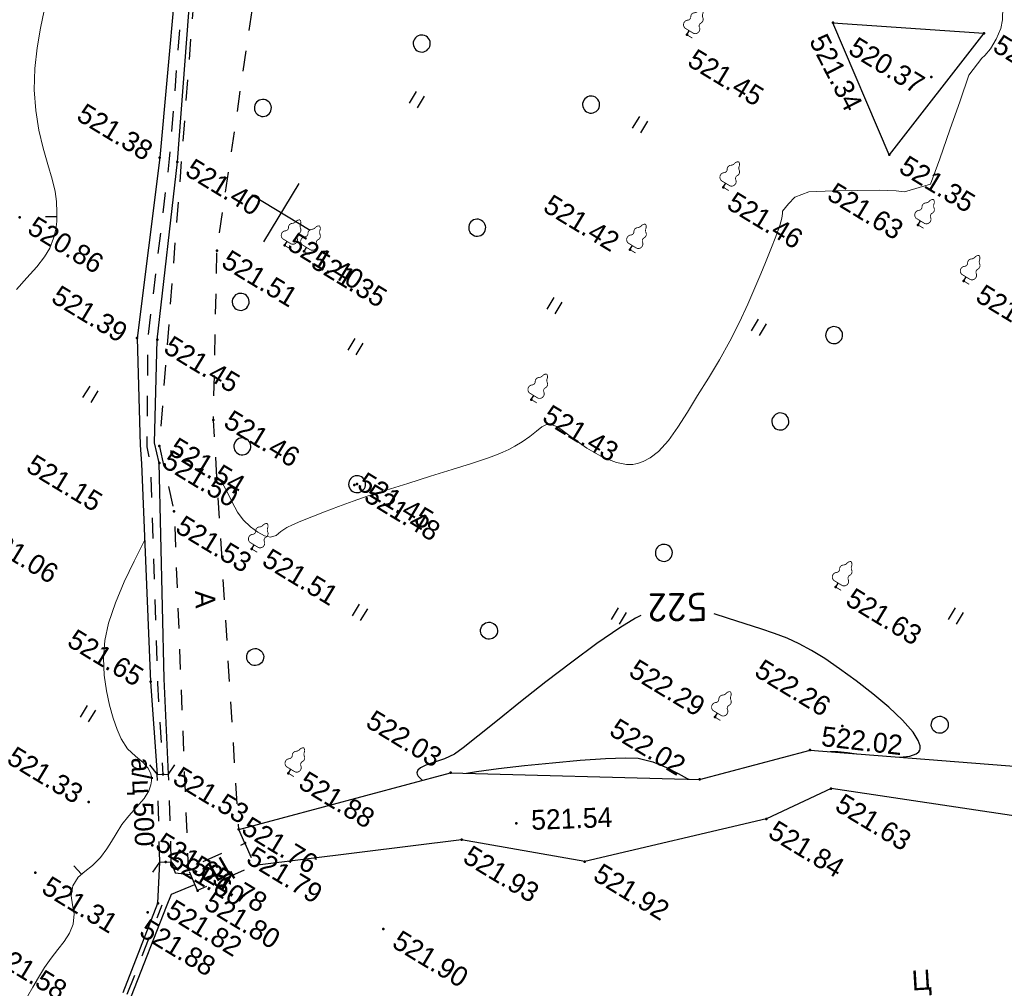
# Model space of a CAD drawing. Header units: millimetres. Extents: x 0 to 1576219, y -334896 to 156638.
# Tile 38 of 63: x 483274 to 526663, y -117186 to -74508. Entities that reach past the tile are written whole.
import ezdxf
from ezdxf import colors
from ezdxf.entities.mleader import LeaderData, LeaderLine
from ezdxf.math import Vec2, Vec3

# ---------------------------------------------------------------- set-up
doc = ezdxf.new("R2010")
doc.units = ezdxf.units.MM
doc.linetypes.add('Д_ТРОТ_ТРУБА', pattern=[3, 1.5, -1.5])
doc.linetypes.add('ДОРОГИ_СТРОЯЩ', pattern=[9, 8, -1])
for name, color, linetype in [('(001) Сетка', 92, 'Continuous'), ('(004) Точки рельефа', 7, 'Continuous'), ('(004a) Точки рельефа (отк.)', 7, 'Continuous'), ('(017) Канализация', 33, 'KANALIS_K_1'), ('(022) Возд. Линии', 7, 'Continuous'), ('(025) Дорога', 7, 'Continuous'), ('(027) Гидрография', 7, 'Continuous'), ('(028) Гидротехн.', 7, 'Continuous'), ('(031) Горизонтали', 42, 'Continuous'), ('(035) Откосы', 7, 'Continuous'), ('(036) Растительность', 7, 'Continuous'), ('(038) Деревья', 7, 'Continuous'), ('C-TOPO-MAJR', 9, 'Continuous')]:
    doc.layers.add(name, color=color, linetype=linetype)
doc.layers.add('(032) Горизонтали утолщенные', color=32, linetype='Continuous', lineweight=30)
doc.layers.add('(042) Бергштрих', color=32, linetype='Continuous', lineweight=30)
doc.layers.add('К1', color=7, linetype='Continuous', lineweight=40, true_color=0x076e4b)
doc.styles.add('BM-431', font='txt')
doc.styles.add('D-431', font='txt')
doc.styles.add('GOST', font='isocpeur.ttf')
doc.styles.add('СПДС', font='isocpeur.ttf')
doc.linetypes.add('KANALIS_K_1', pattern='A,1,[">",Standard,S=1.8,R=0,X=-0.9,Y=-0.9],3,-1,["К",Standard,S=1.8,R=0,X=-0.9,Y=-0.9],-1,10', length=16)
doc.linetypes.add('ОТКОСЫ_НЕУКР', pattern='A,0.5,["|",Standard,S=1.2,R=0,X=0,Y=-1.2],1,["|",Standard,S=0.5,R=0,X=0,Y=-0.5],0.5', length=2)
doc.linetypes.add('ОТКОСЫ_УКРЕП', pattern='A,0.5,["|",Standard,S=1.2,R=0,X=0,Y=-1.2],0.8,[".",Standard,S=1,R=0.1,X=0.1,Y=-1.2],0.1,["|",Standard,S=0.5,R=0,X=0,Y=-0.5],0', length=1.4)

# ---------------------------------------------------------------- blocks, each defined once
blk = doc.blocks.new('d')
at = {"layer": '(038) Деревья'}
blk.add_ellipse((0, 0), major_axis=(0.265, 0.265), ratio=1, start_param=5.497787, end_param=11.780972, dxfattribs=at)
blk = doc.blocks.new('I04010')
for p, q in [((-0.412273, 0.007146), (-0.412273, 1.207146)), ((0.387727, 1.207146), (0.387727, 0.007146))]:
    blk.add_line(p, q)
blk = doc.blocks.new('Setka')
at = {"layer": '(001) Сетка'}
for p, q in [((0, 1.5), (0, -1.5)), ((-1.5, 0), (1.5, 0))]:
    blk.add_line(p, q, dxfattribs=at)
blk = doc.blocks.new('karagach-flat-36')
at = {"layer": '(038) Деревья', "const_width": 0.0375}
for points in [[(0, 1.312, 0.246034), (-0.117, 1.159, 0.489079)], [(0, 1.312, -0.246034), (0.117, 1.159, -0.489079)], [(-0.208, 1.009, 0.430853), (-0.255, 0.753, 0.548276)], [(-0.208, 1.009, 0.181567), (-0.117, 1.159, 0.303004)], [(0.208, 1.009, -0.181567), (0.117, 1.159, -0.303004)], [(0.208, 1.009, -0.430853), (0.255, 0.753, -0.548276)], [(-0.315, 0.559, 0.626949), (-0.218, 0.206, 0.702465)], [(-0.315, 0.559, 0.383603), (-0.255, 0.753, 0.352912)], [(0.315, 0.559, -0.626949), (0.218, 0.206, -0.702465)], [(0.315, 0.559, -0.383603), (0.255, 0.753, -0.352912)]]:
    blk.add_lwpolyline(points, format="xyb", dxfattribs=at)
for points in [[(0, 0.206), (-0.218, 0.206)], [(0, 0), (0, 0.206)], [(0, 0.206), (0.218, 0.206)], [(0, 0), (0.281, 0)]]:
    blk.add_lwpolyline(points, dxfattribs=at)
at = {"layer": '(038) Деревья'}
blk.add_lwpolyline([(0, 0), (0, 0.206)], dxfattribs=at)
blk = doc.blocks.new('karagach-flat-37')
at = {"layer": '(038) Деревья', "const_width": 0.0375}
for points in [[(0, 1.312, 0.246034), (-0.117, 1.159, 0.489079)], [(0, 1.312, -0.246034), (0.117, 1.159, -0.489079)], [(-0.208, 1.009, 0.430853), (-0.255, 0.753, 0.548276)], [(-0.208, 1.009, 0.181567), (-0.117, 1.159, 0.303004)], [(0.208, 1.009, -0.181567), (0.117, 1.159, -0.303004)], [(0.208, 1.009, -0.430853), (0.255, 0.753, -0.548276)], [(-0.315, 0.559, 0.626949), (-0.218, 0.206, 0.702465)], [(-0.315, 0.559, 0.383603), (-0.255, 0.753, 0.352912)], [(0.315, 0.559, -0.626949), (0.218, 0.206, -0.702465)], [(0.315, 0.559, -0.383603), (0.255, 0.753, -0.352912)]]:
    blk.add_lwpolyline(points, format="xyb", dxfattribs=at)
for points in [[(0, 0.206), (-0.218, 0.206)], [(0, 0), (0, 0.206)], [(0, 0.206), (0.218, 0.206)], [(0, 0), (0.281, 0)]]:
    blk.add_lwpolyline(points, dxfattribs=at)
at = {"layer": '(038) Деревья'}
blk.add_lwpolyline([(0, 0), (0, 0.206)], dxfattribs=at)
blk = doc.blocks.new('karagach-flat-35-flat-1')
at = {"layer": '(038) Деревья', "const_width": 0.0375}
for points in [[(0, 1.312, 0.246034), (-0.117, 1.159, 0.489079)], [(0, 1.312, -0.246034), (0.117, 1.159, -0.489079)], [(-0.208, 1.009, 0.430853), (-0.255, 0.753, 0.548276)], [(-0.208, 1.009, 0.181567), (-0.117, 1.159, 0.303004)], [(0.208, 1.009, -0.181567), (0.117, 1.159, -0.303004)], [(0.208, 1.009, -0.430853), (0.255, 0.753, -0.548276)], [(-0.315, 0.559, 0.626949), (-0.218, 0.206, 0.702465)], [(-0.315, 0.559, 0.383603), (-0.255, 0.753, 0.352912)], [(0.315, 0.559, -0.626949), (0.218, 0.206, -0.702465)], [(0.315, 0.559, -0.383603), (0.255, 0.753, -0.352912)]]:
    blk.add_lwpolyline(points, format="xyb", dxfattribs=at)
for points in [[(0, 0.206), (-0.218, 0.206)], [(0, 0), (0, 0.206)], [(0, 0.206), (0.218, 0.206)], [(0, 0), (0.281, 0)]]:
    blk.add_lwpolyline(points, dxfattribs=at)
at = {"layer": '(038) Деревья'}
blk.add_lwpolyline([(0, 0), (0, 0.206)], dxfattribs=at)
blk = doc.blocks.new('karagach-flat-33-flat-1')
at = {"layer": '(038) Деревья', "const_width": 0.0375}
for points in [[(0, 1.312, 0.246034), (-0.117, 1.159, 0.489079)], [(0, 1.312, -0.246034), (0.117, 1.159, -0.489079)], [(-0.208, 1.009, 0.430853), (-0.255, 0.753, 0.548276)], [(-0.208, 1.009, 0.181567), (-0.117, 1.159, 0.303004)], [(0.208, 1.009, -0.181567), (0.117, 1.159, -0.303004)], [(0.208, 1.009, -0.430853), (0.255, 0.753, -0.548276)], [(-0.315, 0.559, 0.626949), (-0.218, 0.206, 0.702465)], [(-0.315, 0.559, 0.383603), (-0.255, 0.753, 0.352912)], [(0.315, 0.559, -0.626949), (0.218, 0.206, -0.702465)], [(0.315, 0.559, -0.383603), (0.255, 0.753, -0.352912)]]:
    blk.add_lwpolyline(points, format="xyb", dxfattribs=at)
for points in [[(0, 0.206), (-0.218, 0.206)], [(0, 0), (0, 0.206)], [(0, 0.206), (0.218, 0.206)], [(0, 0), (0.281, 0)]]:
    blk.add_lwpolyline(points, dxfattribs=at)
at = {"layer": '(038) Деревья'}
blk.add_lwpolyline([(0, 0), (0, 0.206)], dxfattribs=at)
blk = doc.blocks.new('karagach-flat-41')
at = {"layer": '(038) Деревья', "const_width": 0.0375}
for points in [[(0, 1.312, 0.246034), (-0.117, 1.159, 0.489079)], [(0, 1.312, -0.246034), (0.117, 1.159, -0.489079)], [(-0.208, 1.009, 0.430853), (-0.255, 0.753, 0.548276)], [(-0.208, 1.009, 0.181567), (-0.117, 1.159, 0.303004)], [(0.208, 1.009, -0.181567), (0.117, 1.159, -0.303004)], [(0.208, 1.009, -0.430853), (0.255, 0.753, -0.548276)], [(-0.315, 0.559, 0.626949), (-0.218, 0.206, 0.702465)], [(-0.315, 0.559, 0.383603), (-0.255, 0.753, 0.352912)], [(0.315, 0.559, -0.626949), (0.218, 0.206, -0.702465)], [(0.315, 0.559, -0.383603), (0.255, 0.753, -0.352912)]]:
    blk.add_lwpolyline(points, format="xyb", dxfattribs=at)
for points in [[(0, 0.206), (-0.218, 0.206)], [(0, 0), (0, 0.206)], [(0, 0.206), (0.218, 0.206)], [(0, 0), (0.281, 0)]]:
    blk.add_lwpolyline(points, dxfattribs=at)
at = {"layer": '(038) Деревья'}
blk.add_lwpolyline([(0, 0), (0, 0.206)], dxfattribs=at)
blk = doc.blocks.new('karagach-flat-42')
at = {"layer": '(038) Деревья', "const_width": 0.0375}
for points in [[(0, 1.312, 0.246034), (-0.117, 1.159, 0.489079)], [(0, 1.312, -0.246034), (0.117, 1.159, -0.489079)], [(-0.208, 1.009, 0.430853), (-0.255, 0.753, 0.548276)], [(-0.208, 1.009, 0.181567), (-0.117, 1.159, 0.303004)], [(0.208, 1.009, -0.181567), (0.117, 1.159, -0.303004)], [(0.208, 1.009, -0.430853), (0.255, 0.753, -0.548276)], [(-0.315, 0.559, 0.626949), (-0.218, 0.206, 0.702465)], [(-0.315, 0.559, 0.383603), (-0.255, 0.753, 0.352912)], [(0.315, 0.559, -0.626949), (0.218, 0.206, -0.702465)], [(0.315, 0.559, -0.383603), (0.255, 0.753, -0.352912)]]:
    blk.add_lwpolyline(points, format="xyb", dxfattribs=at)
for points in [[(0, 0.206), (-0.218, 0.206)], [(0, 0), (0, 0.206)], [(0, 0.206), (0.218, 0.206)], [(0, 0), (0.281, 0)]]:
    blk.add_lwpolyline(points, dxfattribs=at)
at = {"layer": '(038) Деревья'}
blk.add_lwpolyline([(0, 0), (0, 0.206)], dxfattribs=at)
blk = doc.blocks.new('karagach-flat-43')
at = {"layer": '(038) Деревья', "const_width": 0.0375}
for points in [[(0, 1.312, 0.246034), (-0.117, 1.159, 0.489079)], [(0, 1.312, -0.246034), (0.117, 1.159, -0.489079)], [(-0.208, 1.009, 0.430853), (-0.255, 0.753, 0.548276)], [(-0.208, 1.009, 0.181567), (-0.117, 1.159, 0.303004)], [(0.208, 1.009, -0.181567), (0.117, 1.159, -0.303004)], [(0.208, 1.009, -0.430853), (0.255, 0.753, -0.548276)], [(-0.315, 0.559, 0.626949), (-0.218, 0.206, 0.702465)], [(-0.315, 0.559, 0.383603), (-0.255, 0.753, 0.352912)], [(0.315, 0.559, -0.626949), (0.218, 0.206, -0.702465)], [(0.315, 0.559, -0.383603), (0.255, 0.753, -0.352912)]]:
    blk.add_lwpolyline(points, format="xyb", dxfattribs=at)
for points in [[(0, 0.206), (-0.218, 0.206)], [(0, 0), (0, 0.206)], [(0, 0.206), (0.218, 0.206)], [(0, 0), (0.281, 0)]]:
    blk.add_lwpolyline(points, dxfattribs=at)
at = {"layer": '(038) Деревья'}
blk.add_lwpolyline([(0, 0), (0, 0.206)], dxfattribs=at)
blk = doc.blocks.new('karagach-flat-44')
at = {"layer": '(038) Деревья', "const_width": 0.0375}
for points in [[(0, 1.312, 0.246034), (-0.117, 1.159, 0.489079)], [(0, 1.312, -0.246034), (0.117, 1.159, -0.489079)], [(-0.208, 1.009, 0.430853), (-0.255, 0.753, 0.548276)], [(-0.208, 1.009, 0.181567), (-0.117, 1.159, 0.303004)], [(0.208, 1.009, -0.181567), (0.117, 1.159, -0.303004)], [(0.208, 1.009, -0.430853), (0.255, 0.753, -0.548276)], [(-0.315, 0.559, 0.626949), (-0.218, 0.206, 0.702465)], [(-0.315, 0.559, 0.383603), (-0.255, 0.753, 0.352912)], [(0.315, 0.559, -0.626949), (0.218, 0.206, -0.702465)], [(0.315, 0.559, -0.383603), (0.255, 0.753, -0.352912)]]:
    blk.add_lwpolyline(points, format="xyb", dxfattribs=at)
for points in [[(0, 0.206), (-0.218, 0.206)], [(0, 0), (0, 0.206)], [(0, 0.206), (0.218, 0.206)], [(0, 0), (0.281, 0)]]:
    blk.add_lwpolyline(points, dxfattribs=at)
at = {"layer": '(038) Деревья'}
blk.add_lwpolyline([(0, 0), (0, 0.206)], dxfattribs=at)
blk = doc.blocks.new('d-flat-37')
at = {"layer": '(038) Деревья'}
blk.add_ellipse((0, 0), major_axis=(0.265, 0.265), ratio=1, start_param=5.497787, end_param=11.780972, dxfattribs=at)
blk = doc.blocks.new('karagach-flat-40-flat-1')
at = {"layer": '(038) Деревья', "const_width": 0.0375}
for points in [[(0, 1.312, 0.246034), (-0.117, 1.159, 0.489079)], [(0, 1.312, -0.246034), (0.117, 1.159, -0.489079)], [(-0.208, 1.009, 0.430853), (-0.255, 0.753, 0.548276)], [(-0.208, 1.009, 0.181567), (-0.117, 1.159, 0.303004)], [(0.208, 1.009, -0.181567), (0.117, 1.159, -0.303004)], [(0.208, 1.009, -0.430853), (0.255, 0.753, -0.548276)], [(-0.315, 0.559, 0.626949), (-0.218, 0.206, 0.702465)], [(-0.315, 0.559, 0.383603), (-0.255, 0.753, 0.352912)], [(0.315, 0.559, -0.626949), (0.218, 0.206, -0.702465)], [(0.315, 0.559, -0.383603), (0.255, 0.753, -0.352912)]]:
    blk.add_lwpolyline(points, format="xyb", dxfattribs=at)
for points in [[(0, 0.206), (-0.218, 0.206)], [(0, 0), (0, 0.206)], [(0, 0.206), (0.218, 0.206)], [(0, 0), (0.281, 0)]]:
    blk.add_lwpolyline(points, dxfattribs=at)
at = {"layer": '(038) Деревья'}
blk.add_lwpolyline([(0, 0), (0, 0.206)], dxfattribs=at)
blk = doc.blocks.new('karagach-flat-73')
at = {"layer": '(038) Деревья', "const_width": 0.0375}
for points in [[(0, 1.312, 0.246034), (-0.117, 1.159, 0.489079)], [(0, 1.312, -0.246034), (0.117, 1.159, -0.489079)], [(-0.208, 1.009, 0.430853), (-0.255, 0.753, 0.548276)], [(-0.208, 1.009, 0.181567), (-0.117, 1.159, 0.303004)], [(0.208, 1.009, -0.181567), (0.117, 1.159, -0.303004)], [(0.208, 1.009, -0.430853), (0.255, 0.753, -0.548276)], [(-0.315, 0.559, 0.626949), (-0.218, 0.206, 0.702465)], [(-0.315, 0.559, 0.383603), (-0.255, 0.753, 0.352912)], [(0.315, 0.559, -0.626949), (0.218, 0.206, -0.702465)], [(0.315, 0.559, -0.383603), (0.255, 0.753, -0.352912)]]:
    blk.add_lwpolyline(points, format="xyb", dxfattribs=at)
for points in [[(0, 0.206), (-0.218, 0.206)], [(0, 0), (0, 0.206)], [(0, 0.206), (0.218, 0.206)], [(0, 0), (0.281, 0)]]:
    blk.add_lwpolyline(points, dxfattribs=at)
at = {"layer": '(038) Деревья'}
blk.add_lwpolyline([(0, 0), (0, 0.206)], dxfattribs=at)
blk = doc.blocks.new('karagach-flat-74')
at = {"layer": '(038) Деревья', "const_width": 0.0375}
for points in [[(0, 1.312, 0.246034), (-0.117, 1.159, 0.489079)], [(0, 1.312, -0.246034), (0.117, 1.159, -0.489079)], [(-0.208, 1.009, 0.430853), (-0.255, 0.753, 0.548276)], [(-0.208, 1.009, 0.181567), (-0.117, 1.159, 0.303004)], [(0.208, 1.009, -0.181567), (0.117, 1.159, -0.303004)], [(0.208, 1.009, -0.430853), (0.255, 0.753, -0.548276)], [(-0.315, 0.559, 0.626949), (-0.218, 0.206, 0.702465)], [(-0.315, 0.559, 0.383603), (-0.255, 0.753, 0.352912)], [(0.315, 0.559, -0.626949), (0.218, 0.206, -0.702465)], [(0.315, 0.559, -0.383603), (0.255, 0.753, -0.352912)]]:
    blk.add_lwpolyline(points, format="xyb", dxfattribs=at)
for points in [[(0, 0.206), (-0.218, 0.206)], [(0, 0), (0, 0.206)], [(0, 0.206), (0.218, 0.206)], [(0, 0), (0.281, 0)]]:
    blk.add_lwpolyline(points, dxfattribs=at)
at = {"layer": '(038) Деревья'}
blk.add_lwpolyline([(0, 0), (0, 0.206)], dxfattribs=at)
blk = doc.blocks.new('karagach-flat-75')
at = {"layer": '(038) Деревья', "const_width": 0.0375}
for points in [[(0, 1.312, 0.246034), (-0.117, 1.159, 0.489079)], [(0, 1.312, -0.246034), (0.117, 1.159, -0.489079)], [(-0.208, 1.009, 0.430853), (-0.255, 0.753, 0.548276)], [(-0.208, 1.009, 0.181567), (-0.117, 1.159, 0.303004)], [(0.208, 1.009, -0.181567), (0.117, 1.159, -0.303004)], [(0.208, 1.009, -0.430853), (0.255, 0.753, -0.548276)], [(-0.315, 0.559, 0.626949), (-0.218, 0.206, 0.702465)], [(-0.315, 0.559, 0.383603), (-0.255, 0.753, 0.352912)], [(0.315, 0.559, -0.626949), (0.218, 0.206, -0.702465)], [(0.315, 0.559, -0.383603), (0.255, 0.753, -0.352912)]]:
    blk.add_lwpolyline(points, format="xyb", dxfattribs=at)
for points in [[(0, 0.206), (-0.218, 0.206)], [(0, 0), (0, 0.206)], [(0, 0.206), (0.218, 0.206)], [(0, 0), (0.281, 0)]]:
    blk.add_lwpolyline(points, dxfattribs=at)
at = {"layer": '(038) Деревья'}
blk.add_lwpolyline([(0, 0), (0, 0.206)], dxfattribs=at)
blk = doc.blocks.new('A$C05d28b1e')
at = {"layer": '(004) Точки рельефа', "color": 7, "linetype": 'ByBlock', "lineweight": -2}
for p in [(6700, 60670), (5723, 57828), (771, 57612), (-4452, 53816), (5917, 53926), (8607, 51946), (11606, 50880), (408, 48906), (-1677, 44424), (-20727, 37369), (-21495, 37129), (-13912, 36898), (-14782, 36679), (-1964, 36520), (13790, 36426), (-17211, 34931), (-25398, 31680), (-17417, 30209), (-18218, 29815), (16560, 29702), (12219, 28764), (18232, 28730), (-13462, 28471), (-14907, 26254), (13070, 26067), (16486, 26110), (-9071, 24497), (-12857, 24135), (3538, 20617), (7178, 20220), (10621, 20343), (5487, 18347), (-9844, 17183), (-2560, 16887), (-7259, 13976), (-2596, 13263), (4585, 13195), (-9423, 11234), (-4498, 9010)]:
    blk.add_point(p, dxfattribs=at)
at = {"layer": '(004a) Точки рельефа (отк.)', "color": 7, "linetype": 'ByBlock', "lineweight": -2}
for p in [(17216, 31349), (-6668, 29254), (-6587, 29347), (-14522, 25619), (-3144, 13637), (-6030, 11068), (-4164, 11022), (-5155, 10744), (-3298, 10393), (-4679, 8434), (-9808, 7352)]:
    blk.add_point(p, dxfattribs=at)
at = {"layer": '(025) Дорога', "linetype": 'Д_ТРОТ_ТРУБА', "ltscale": 600, "flags": 128}
for points in [[(-25477, 47107), (-14907, 26254), (-12857, 24135), (-4164, 11022)], [(-3298, 10393), (-4164, 11022), (-2596, 13263), (-1712, 12644), (-3298, 10393)]]:
    blk.add_lwpolyline(points, dxfattribs=at)
at = {"layer": '(027) Гидрография', "color": 3, "ltscale": 600}
for points in [[(-4945, 10880), (-4548, 10545), (-3930, 10843)], [(-4498, 9010), (-5365, 10608)], [(-4104, 9079), (-4193, 9656), (-3534, 10564)]]:
    blk.add_lwpolyline(points, dxfattribs=at)
at = {"layer": '(028) Гидротехн.', "ltscale": 600}
for points in [[(-7049, 14112), (-9397, 17594), (-14522, 25619), (-15158, 26263), (-17417, 30209), (-20727, 37369), (-25662, 47079), (-27517, 50208), (-31513, 56567)], [(-32267, 56099), (-26306, 46938), (-21495, 37129), (-18218, 29815), (-15652, 25845), (-15177, 25186), (-9844, 17183), (-7469, 13840)], [(-3773, 4854), (-4498, 9010)], [(-3379, 4923), (-4104, 9079)]]:
    blk.add_lwpolyline(points, dxfattribs=at)
at = {"layer": '(028) Гидротехн.', "color": 3, "linetype": 'Д_ТРОТ_ТРУБА', "ltscale": 600, "flags": 128}
for points in [[(-31890, 56333), (-26014, 47040), (-21105, 37304), (-17797, 30023), (-15360, 25947), (-14809, 25337), (-9552, 17285), (-7259, 13976)], [(-3576, 4888), (-4301, 9044)]]:
    blk.add_lwpolyline(points, dxfattribs=at)
at = {"layer": '(028) Гидротехн.', "linetype": 'Д_ТРОТ_ТРУБА', "ltscale": 600}
for points in [[(-7984, 14025), (-7469, 13840), (-7049, 14112), (-7025, 14612)], [(-4945, 10880), (-7049, 14112)], [(-5365, 10608), (-7469, 13840)], [(-5403, 10061), (-5365, 10608), (-4945, 10880), (-4479, 10701)]]:
    blk.add_lwpolyline(points, dxfattribs=at)
at = {"layer": '(031) Горизонтали', "color": 42, "linetype": 'Continuous', "lineweight": 0, "ltscale": 600}
for points in [[(-23872, 28884), (-23743, 29562), (-23628, 30199), (-23559, 30758), (-23565, 31204), (-23651, 31668), (-23763, 32037), (-23912, 32366), (-24111, 32707), (-24371, 33114), (-24652, 33461), (-25053, 33855), (-25544, 34304), (-26093, 34815), (-26668, 35397), (-27238, 36058), (-27771, 36804), (-28236, 37620), (-28626, 38454), (-28949, 39267), (-29212, 40022)], [(-7281, 2552), (-7292, 2980), (-7300, 3472), (-7300, 3993), (-7268, 4499), (-7211, 4975), (-7161, 5425), (-7150, 5858), (-7212, 6277), (-7410, 6698), (-7677, 6999), (-7932, 7298), (-8092, 7714), (-8094, 8161), (-7980, 8536), (-7827, 8925), (-7710, 9415), (-7665, 9898), (-7656, 10278), (-7662, 10659), (-7657, 11148), (-7599, 11629), (-7497, 12136), (-7416, 12642), (-7413, 13030), (-7469, 13304), (-7542, 13475), (-7590, 13556), (-7645, 13631), (-7766, 13753), (-7970, 13878), (-8281, 13969), (-8713, 14032), (-9175, 14129), (-9644, 14359), (-10007, 14627), (-10416, 14960), (-10854, 15361), (-11302, 15832), (-11740, 16375), (-12149, 16991), (-12510, 17682), (-12769, 18430), (-12969, 19343), (-13119, 20341), (-13226, 21343), (-13298, 22268), (-13304, 22376)]]:
    blk.add_lwpolyline(points, dxfattribs=at)
at = {"layer": '(032) Горизонтали утолщенные', "color": 32, "linetype": 'Continuous', "lineweight": 30, "ltscale": 600}
for points in [[(17343, 30098), (17633, 30273), (18019, 30463), (18390, 30627)], [(4145, 20964), (4486, 21256), (5243, 21868), (6157, 22582), (7148, 23334), (8135, 24062), (9038, 24701), (9776, 25188), (10270, 25461), (10911, 25660), (11549, 25763), (12126, 25804), (12578, 25820), (12650, 25827)]]:
    blk.add_lwpolyline(points, dxfattribs=at)
at = {"layer": '(042) Бергштрих', "color": 32, "linetype": 'Continuous', "lineweight": 30, "ltscale": 600}
for p, q in [((-24011, 32537), (-24443, 32285)), ((-8037, 8349), (-8515, 8494))]:
    blk.add_line(p, q, dxfattribs=at)
at = {"linetype": 'ОТКОСЫ_УКРЕП', "ltscale": 600}
blk.add_lwpolyline([(771, 57612), (6700, 60670), (5917, 53926), (771, 57612)], dxfattribs=at)
at = {"layer": '(001) Сетка', "xscale": 1000, "yscale": 1000, "zscale": 1000}
blk.add_blockref('Setka', (-15665, 37831), dxfattribs=at)
at = {"layer": '(022) Возд. Линии', "xscale": 1000, "yscale": 1000, "zscale": 1000}
for name, p in [('karagach-flat-73', (-4452, 53816)), ('karagach-flat-37', (8607, 51946)), ('karagach-flat-36', (11606, 50880)), ('karagach-flat-74', (408, 48906)), ('karagach-flat-75', (-1677, 44424)), ('karagach-flat-43', (-13912, 36898)), ('karagach-flat-44', (-14782, 36679)), ('karagach-flat-42', (-1964, 36520)), ('karagach-flat-33-flat-1', (13790, 36426)), ('karagach-flat-35-flat-1', (12219, 28764)), ('d-flat-37', (-6587, 29347)), ('karagach-flat-41', (-9071, 24497)), ('karagach-flat-40-flat-1', (-2560, 16887))]:
    blk.add_blockref(name, p, dxfattribs=at)
at = {"layer": '(036) Растительность', "linetype": 'Continuous', "xscale": 500, "yscale": 500, "zscale": 500}
for p in [(-4148, 49052), (-13129, 44888), (4959, 44142), (-3230, 40286), (18981, 37782), (-9791, 34183), (6296, 30069), (-18685, 26327), (-3540, 24281), (-11469, 14246)]:
    blk.add_blockref('I04010', p, dxfattribs=at)
at = {"layer": '(038) Деревья', "linetype": 'Continuous', "xscale": 1000, "yscale": 1000, "zscale": 1000}
for p in [(-6461, 48994), (-14236, 47419), (7965, 45876), (-7932, 41752), (-18744, 41357), (7917, 41393), (-15145, 33545), (6538, 33782), (20860, 33622), (-11773, 28144), (1734, 26849), (-6469, 20504)]:
    blk.add_blockref('d', p, dxfattribs=at)
at = {"layer": '(004) Точки рельефа', "linetype": 'ByBlock', "char_height": 875, "attachment_point": 4, "style": 'D-431'}
for s, insert in [('521.49', (7377, 60629)), ('520.37', (1992, 57230)), ('521.35', (6609, 53924)), ('521.45', (-3791, 53098)), ('521.63', (4524, 51261)), ('521.62', (12447, 50826)), ('521.46', (956, 48617)), ('521.42', (-5895, 44315)), ('521.40', (-20199, 37475)), ('521.38', (-25550, 37068)), ('521.35', (-13370, 36893)), ('521.43', (-1118, 36380)), ('521.63', (14499, 36420)), ('521.51', (-16744, 34863)), ('520.86', (-24818, 31689)), ('521.45', (-16955, 30311)), ('521.39', (-22340, 29636)), ('521.48', (-6017, 29315)), ('521.46', (-12995, 28886)), ('522.29', (7963, 28776)), ('521.63', (18802, 28435)), ('521.54', (-14437, 26599)), ('522.02', (8585, 26103)), ('521.84', (16897, 25892)), ('521.51', (-8384, 24552)), ('521.53', (-12399, 23817)), ('521.15', (-19417, 22694)), ('522.03', (-778, 20842)), ('521.92', (11290, 20271)), ('521.06', (-19428, 18981)), ('521.93', (5977, 17967)), ('521.65', (-13872, 17056)), ('521.88', (-1914, 17002)), ('521.53', (-6758, 14296)), ('521.79', (-2159, 12975)), ('521.90', (5254, 13150)), ('521.33', (-13462, 11257)), ('521.82', (-3979, 9130)), ('521.58', (-9574, 3491))]:
    blk.add_mtext(s, dxfattribs=dict(at, insert=insert))
for s, insert, rotation in [('521.34', (500, 56747), 328.3948), ('522.02', (16673, 30490), 24.6937), ('521.54', (7656, 20679), 33.3907)]:
    blk.add_mtext(s, dxfattribs=dict(at, insert=insert, rotation=rotation))
at = {"layer": '(004a) Точки рельефа (отк.)', "linetype": 'ByBlock', "char_height": 875, "attachment_point": 4, "style": 'D-431'}
for s, insert in [('521.40', (-14657, 37029)), ('522.26', (12697, 31651)), ('521.45', (-6543, 29604)), ('521.50', (-14397, 25969)), ('521.76', (-3019, 13987)), ('521.65', (-5905, 11418)), ('521.78', (-4039, 11372)), ('521.60', (-5030, 11094)), ('521.80', (-2711, 10296)), ('521.88', (-4524, 7791)), ('521.31', (-9188, 7171))]:
    blk.add_mtext(s, dxfattribs=dict(at, insert=insert))
at = {"layer": '(017) Канализация', "color": 0, "linetype": 'Continuous', "style": 'BM-431'}
blk.add_text('а/ц 500', height=875, rotation=303.8418, dxfattribs=at).set_placement((-8830, 13872))
at = {"layer": '(025) Дорога', "linetype": 'ДОРОГИ_СТРОЯЩ', "style": 'BM-431'}
for s, rotation, p in [('Ц', 34.6976, (25908, 22986, -492)), ('A', 302.9978, (-10245, 21620)), ('Ц', 61.1259, (-2794, 11121))]:
    blk.add_text(s, height=875, rotation=rotation, dxfattribs=at).set_placement(p)
at = {"layer": 'C-TOPO-MAJR', "color": 32, "linetype": 'Continuous', "lineweight": 30, "insert": (8294, 32045), "char_height": 1250, "width": 2398.75, "attachment_point": 5, "rotation": 211.9439, "style": 'СПДС', "bg_fill": 3, "box_fill_scale": 1.254, "bg_fill_color": 256, "bg_fill_true_color": 13158600, "bg_fill_transparency": 0}
blk.add_mtext('522', dxfattribs=at)
at = {"layer": '(025) Дорога', "linetype": 'Д_ТРОТ_ТРУБА', "ltscale": 600, "flags": 128}
blk.add_lwpolyline([(-2596, 13263), (-3144, 13637), (-13462, 28471), (-17211, 34931), (-24202, 51467), (-24593, 54534), (-22584, 57991), (-18196, 60973), (-5102, 68075), (38937, 59146), (59831, 53401), (40293, 39065), (36909, 36534)], dxfattribs=at)
at = {"layer": '(031) Горизонтали', "color": 42, "linetype": 'Continuous', "lineweight": 0, "ltscale": 600}
blk.add_lwpolyline([(-12033, 26416), (-12033, 26416), (-11706, 26310), (-11310, 26084), (-10882, 25811), (-10455, 25558), (-10065, 25397), (-9627, 25304), (-9228, 25261), (-8889, 25277), (-8634, 25362), (-8455, 25559), (-8372, 25814), (-8243, 26114), (-8094, 26334), (-7858, 26663), (-7550, 27078), (-7186, 27557), (-6781, 28077), (-6351, 28616), (-5929, 29120), (-5359, 29779), (-4699, 30534), (-4006, 31321), (-3338, 32079), (-2751, 32749), (-2304, 33267), (-2053, 33573), (-1829, 33881), (-1662, 34131), (-1512, 34387), (-1338, 34712), (-1169, 35092), (-1042, 35445), (-939, 35729), (-837, 35904), (-703, 36005), (-563, 36053), (-385, 36094), (-97, 36077), (483, 36013), (1240, 35962), (2062, 35983), (2690, 36094), (3106, 36252), (3343, 36400), (3446, 36488), (3528, 36570), (3672, 36746), (3848, 37039), (4016, 37483), (4138, 38117), (4191, 38831), (4202, 39617), (4201, 40469), (4215, 41377), (4220, 42322), (4179, 43270), (4105, 44192), (4009, 45059), (3904, 45843), (3803, 46514), (3717, 47046), (3616, 47671), (3516, 48256), (3409, 48763), (3316, 49087), (3238, 49269), (3183, 49357), (3241, 49781), (3329, 50172), (3329, 50172), (3329, 50172), (3329, 50172), (3329, 50172), (3329, 50172), (3329, 50172), (3739, 50696), (4629, 51283), (5539, 51865), (6364, 52371), (6998, 52733), (7335, 52882), (8147, 53760), (8147, 53760), (8147, 53760), (8147, 53760), (8147, 53760), (8147, 53760), (7913, 54930), (7631, 56261), (7345, 57586), (7095, 58741), (7191, 59691), (7191, 59691), (7191, 59691), (7191, 59691), (7191, 59691), (7191, 59691), (7191, 59691), (7191, 59691), (7250, 59858), (7298, 60236), (7303, 60727), (7235, 61234), (7091, 61593), (6813, 62103)], dxfattribs=at)
at = {"layer": '(032) Горизонтали утолщенные', "color": 32, "linetype": 'Continuous', "lineweight": 30, "ltscale": 600}
for points in [[(20098, 31489), (20457, 31757), (20643, 31983), (20692, 32130), (20690, 32201), (20674, 32260), (20605, 32375), (20416, 32535), (20025, 32728), (19354, 32936), (18538, 33109), (17635, 33249), (16706, 33357), (15809, 33435), (15014, 33478), (14326, 33483), (13710, 33451), (13129, 33383), (12545, 33278), (11923, 33138), (11225, 32964), (10422, 32774), (9828, 32639)], [(7103, 30901), (6963, 30673), (6591, 29950), (6089, 28834), (5568, 27563), (5050, 26220), (4555, 24891), (4108, 23662), (3728, 22616), (3439, 21838), (3262, 21415), (2995, 21005), (2694, 20646), (2428, 20335), (2287, 20119), (2246, 19975), (2257, 19887), (2276, 19845), (2307, 19807), (2402, 19748), (2616, 19697), (2656, 19695)]]:
    blk.add_lwpolyline(points, dxfattribs=at)
at = {"layer": '(035) Откосы', "linetype": 'ОТКОСЫ_НЕУКР', "ltscale": 600}
for points in [[(-3144, 13637), (3538, 20617), (13070, 26067), (16560, 29702), (32147, 37578)], [(31313, 34229), (18232, 28730), (16486, 26110), (10621, 20343), (5487, 18347), (-1712, 12644)]]:
    blk.add_lwpolyline(points, dxfattribs=at)

msp = doc.modelspace()

# ---------------------------------------------------------------- block references
at = {"color": 5, "lineweight": 50, "rotation": 328.7134303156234}
msp.add_blockref('A$C05d28b1e', (488531.156, -123473.137), dxfattribs=at)

# ---------------------------------------------------------------- next in the draw order: leaders
at = {"layer": 'К1', "color": 0, "linetype": 'ByBlock', "lineweight": 0, "ltscale": 250}
ml = msp.add_multileader_mtext('Standard', dxfattribs=at)
ml.set_content('УП1,2 90%%D', style='GOST')
ml.set_leader_properties()
ml.build(insert=Vec2(0, 0))
ml.multileader.update_dxf_attribs({"text_left_attachment_type": 6, "text_right_attachment_type": 6, "dogleg_length": 0.001, "arrow_head_size": 750, "scale": 500})
ctx = ml.context
ctx.base_point, ctx.scale, ctx.char_height, ctx.arrow_head_size, ctx.landing_gap_size, ctx.plane_origin = Vec3(740669.526, -189800.546, 3656), 500, 500, 750, 0, Vec3(775757.993, -176241.907, 3656)
ctx.left_attachment, ctx.right_attachment, ctx.text_align_type = 6, 6, 1
notes = []
notes.append((ctx, [(0, (0, 0, 0), (0, 0), (1, 0), 1, [])]))
ctx.mtext.insert, ctx.mtext.alignment, ctx.mtext.flow_direction = Vec3(742057.026, -189200.546, 3656), 2, 5
ctx.mtext.has_bg_fill, ctx.mtext.bg_color, ctx.mtext.bg_scale_factor, ctx.mtext.bg_transparency, ctx.mtext.use_window_bg_color = 1, -1023410173, 1.1, 0, 0
for ctx, leaders in notes:
    for number, flags, end, landing, length, lines in leaders:
        leader = LeaderData()
        leader.index, (leader.has_last_leader_line, leader.has_dogleg_vector, leader.attachment_direction) = number, flags
        leader.last_leader_point, leader.dogleg_vector, leader.dogleg_length = Vec3(end), Vec3(landing), length
        for number, points, colour, breaks in lines:
            line = LeaderLine()
            line.index, line.vertices, line.color, line.breaks = number, Vec3.list(points), colors.encode_raw_color(colour), breaks
            leader.lines.append(line)
        ctx.leaders.append(leader)

# ---------------------------------------------------------------- next in the draw order: leaders
ml = msp.add_multileader_mtext('Standard', dxfattribs=at)
ml.set_content('УП3 90%%D', style='GOST')
ml.set_leader_properties()
ml.build(insert=Vec2(0, 0))
ml.multileader.update_dxf_attribs({"text_left_attachment_type": 6, "text_right_attachment_type": 6, "dogleg_length": 0.001, "arrow_head_size": 750, "scale": 500})
ctx = ml.context
ctx.base_point, ctx.scale, ctx.char_height, ctx.arrow_head_size, ctx.landing_gap_size, ctx.plane_origin = Vec3(752427.104, -190628.39, 3656), 500, 500, 750, 0, Vec3(786128.071, -177069.751, 3656)
ctx.left_attachment, ctx.right_attachment, ctx.text_align_type = 6, 6, 1
notes = []
notes.append((ctx, [(0, (0, 0, 0), (0, 0), (1, 0), 1, [])]))
ctx.mtext.insert, ctx.mtext.alignment, ctx.mtext.flow_direction = Vec3(753602.104, -190028.39, 3656), 2, 5
ctx.mtext.has_bg_fill, ctx.mtext.bg_color, ctx.mtext.bg_scale_factor, ctx.mtext.bg_transparency, ctx.mtext.use_window_bg_color = 1, -1023410173, 1.1, 0, 0
for ctx, leaders in notes:
    for number, flags, end, landing, length, lines in leaders:
        leader = LeaderData()
        leader.index, (leader.has_last_leader_line, leader.has_dogleg_vector, leader.attachment_direction) = number, flags
        leader.last_leader_point, leader.dogleg_vector, leader.dogleg_length = Vec3(end), Vec3(landing), length
        for number, points, colour, breaks in lines:
            line = LeaderLine()
            line.index, line.vertices, line.color, line.breaks = number, Vec3.list(points), colors.encode_raw_color(colour), breaks
            leader.lines.append(line)
        ctx.leaders.append(leader)

# ---------------------------------------------------------------- next in the draw order: leaders
ml = msp.add_multileader_mtext('Standard', dxfattribs=at)
ml.set_content('УП4 90%%D', style='GOST')
ml.set_leader_properties()
ml.build(insert=Vec2(0, 0))
ml.multileader.update_dxf_attribs({"text_left_attachment_type": 6, "text_right_attachment_type": 6, "dogleg_length": 0.001, "arrow_head_size": 750, "scale": 500})
ctx = ml.context
ctx.base_point, ctx.scale, ctx.char_height, ctx.arrow_head_size, ctx.landing_gap_size, ctx.plane_origin = Vec3(749897.856, -197249.302, 3656), 500, 500, 750, 0, Vec3(782423.822, -183690.663, 3656)
ctx.left_attachment, ctx.right_attachment, ctx.text_align_type = 6, 6, 1
notes = []
notes.append((ctx, [(0, (0, 0, 0), (0, 0), (1, 0), 1, [])]))
ctx.mtext.insert, ctx.mtext.alignment, ctx.mtext.flow_direction = Vec3(751097.856, -196649.302, 3656), 2, 5
ctx.mtext.has_bg_fill, ctx.mtext.bg_color, ctx.mtext.bg_scale_factor, ctx.mtext.bg_transparency, ctx.mtext.use_window_bg_color = 1, -1023410173, 1.1, 0, 0
for ctx, leaders in notes:
    for number, flags, end, landing, length, lines in leaders:
        leader = LeaderData()
        leader.index, (leader.has_last_leader_line, leader.has_dogleg_vector, leader.attachment_direction) = number, flags
        leader.last_leader_point, leader.dogleg_vector, leader.dogleg_length = Vec3(end), Vec3(landing), length
        for number, points, colour, breaks in lines:
            line = LeaderLine()
            line.index, line.vertices, line.color, line.breaks = number, Vec3.list(points), colors.encode_raw_color(colour), breaks
            leader.lines.append(line)
        ctx.leaders.append(leader)

# ---------------------------------------------------------------- next in the draw order: leaders
ml = msp.add_multileader_mtext('Standard', dxfattribs=at)
ml.set_content('УП5.6 90%%D', style='GOST')
ml.set_leader_properties()
ml.build(insert=Vec2(0, 0))
ml.multileader.update_dxf_attribs({"text_left_attachment_type": 6, "text_right_attachment_type": 6, "dogleg_length": 0.001, "arrow_head_size": 750, "scale": 500})
ctx = ml.context
ctx.base_point, ctx.scale, ctx.char_height, ctx.arrow_head_size, ctx.landing_gap_size, ctx.plane_origin = Vec3(760430.922, -194191.015, 3656), 500, 500, 750, 0, Vec3(791756.888, -180632.376, 3656)
ctx.left_attachment, ctx.right_attachment, ctx.text_align_type = 6, 6, 1
notes = []
notes.append((ctx, [(0, (0, 0, 0), (0, 0), (1, 0), 1, [])]))
ctx.mtext.insert, ctx.mtext.alignment, ctx.mtext.flow_direction = Vec3(761855.922, -193591.015, 3656), 2, 5
ctx.mtext.has_bg_fill, ctx.mtext.bg_color, ctx.mtext.bg_scale_factor, ctx.mtext.bg_transparency, ctx.mtext.use_window_bg_color = 1, -1023410173, 1.1, 0, 0
for ctx, leaders in notes:
    for number, flags, end, landing, length, lines in leaders:
        leader = LeaderData()
        leader.index, (leader.has_last_leader_line, leader.has_dogleg_vector, leader.attachment_direction) = number, flags
        leader.last_leader_point, leader.dogleg_vector, leader.dogleg_length = Vec3(end), Vec3(landing), length
        for number, points, colour, breaks in lines:
            line = LeaderLine()
            line.index, line.vertices, line.color, line.breaks = number, Vec3.list(points), colors.encode_raw_color(colour), breaks
            leader.lines.append(line)
        ctx.leaders.append(leader)

doc.saveas('drawing.dxf')
